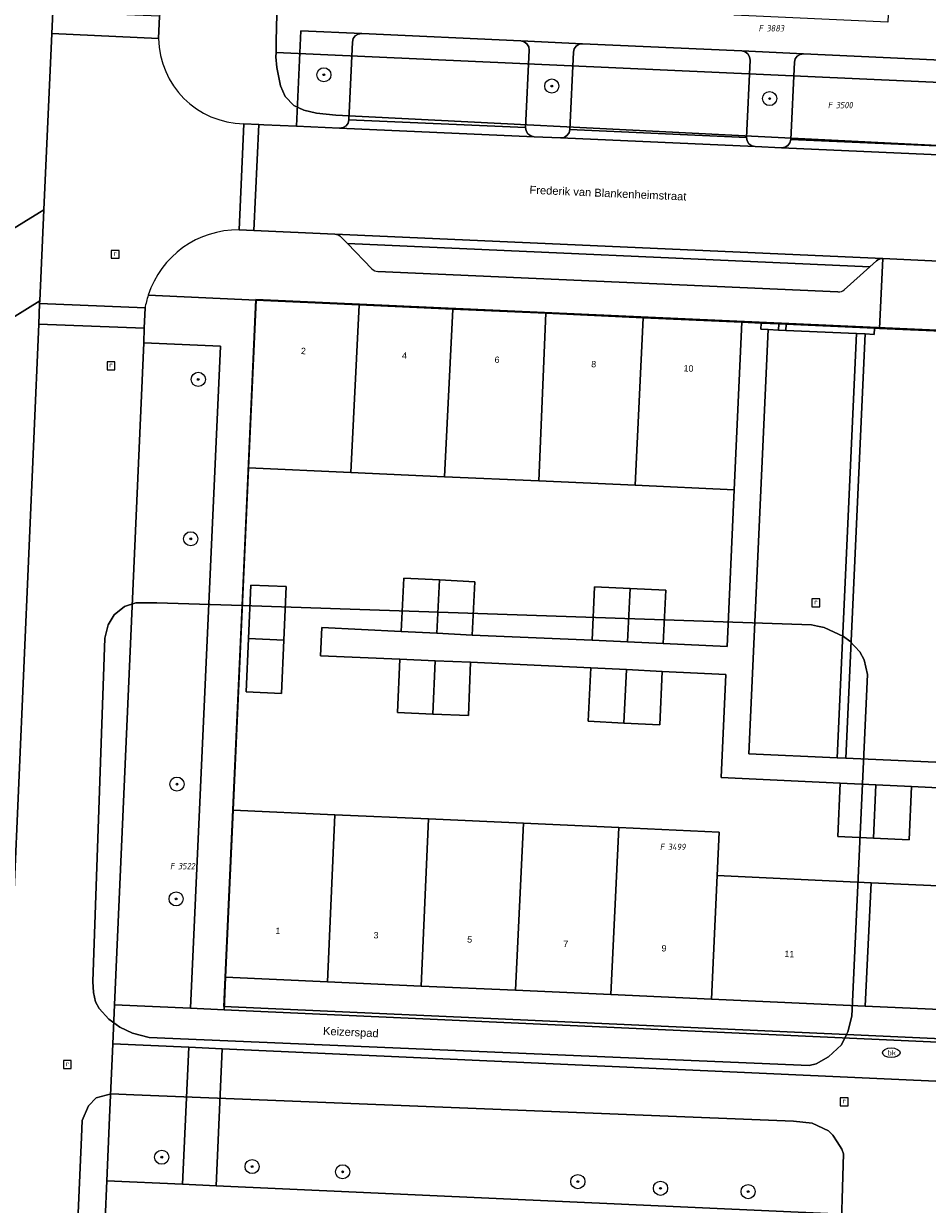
# Model space of a CAD drawing. Header units: metres. Extents: x 207466 to 209466, y 475780 to 477780.
# Tile 18 of 189: x 207663 to 207715, y 476339 to 476406. Entities that reach past the tile are written whole.
import ezdxf
from ezdxf.enums import TextEntityAlignment as Align

# ---------------------------------------------------------------- set-up
doc = ezdxf.new("R2010")
doc.units = ezdxf.units.M
doc.layers.get('0').update_dxf_attribs({"color": 253, "linetype": 'CONTINUOUS'})
for name, color, linetype, lineweight, true_color in [('B-RO-GR-BOOM-S', 7, 'CONTINUOUS', 0, 0x6d8a47), ('B-RO-KL-WATER_BRANDLEIDING_PUT-S', 7, 'CONTINUOUS', 0, 0x478c9a), ('B-RO-OG-BEBOUWING-GV', 7, 'CONTINUOUS', 0, 0xa50000)]:
    doc.layers.add(name, color=color, linetype=linetype, lineweight=lineweight, true_color=true_color)
for name, color, linetype, lineweight in [('B-RO-IE-TERREINAFSCHEIDING_KUNSTMATIG_MUUR-GV', 253, 'CONTINUOUS', 0), ('B-RO-OG-BEBOUWING-T18', 7, 'CONTINUOUS', 0), ('B-RO-OG-TERREIN_CULTUURSCHEIDING-GV', 253, 'CONTINUOUS', 0), ('B-RO-OG-TERREIN_ERF-GV', 253, 'CONTINUOUS', 0), ('B-RO-OG-TOPOGRAFIE-T18', 7, 'CONTINUOUS', 0), ('B-RO-RI-GWA_RIOOLPUT-S', 253, 'CONTINUOUS', 0), ('B-RO-VH-VERHARDING_BETONSTRAATSTEEN-GV', 253, 'CONTINUOUS', 0), ('B-RO-VH-VERHARDING_TEGEL-GV', 253, 'CONTINUOUS', 0), ('B-WE-KG-GRENS_PERCEEL-GV', 150, 'CONTINUOUS', 18), ('B-WE-KG-GRENS_PERCEEL-S', 150, 'CONTINUOUS', 25)]:
    doc.layers.add(name, color=color, linetype=linetype, lineweight=lineweight)
doc.styles.add('NLCS-ISO', font='NLCS-ISO.ttf')
doc.styles.add('NLCS-ISO-M200-T18', font='NLCS-ISO.ttf', dxfattribs={"height": 1.8})

# ---------------------------------------------------------------- blocks, each defined once
blk = doc.blocks.new('SRI-PUT_INSPECTIEPUT_RIOOLPUT-SO1')
at = {"color": 0, "linetype": 'ByBlock', "lineweight": -2, "flags": 128}
blk.add_lwpolyline([(-1.125, -1.125), (1.125, -1.125), (1.125, 1.125), (-1.125, 1.125), (-1.125, -1.125)], dxfattribs=at)
at = {"color": 0, "linetype": 'ByBlock', "lineweight": -2, "insert": (0, 0.2828), "char_height": 1.5, "attachment_point": 5, "line_spacing_factor": 0.8, "style": 'NLCS-ISO'}
blk.add_mtext('{\\C0;r}', dxfattribs=at)
blk = doc.blocks.new('SKL-WATER_BRANDKRAAN_BRANDPUT-SO1')
at = {"color": 0, "linetype": 'ByBlock', "lineweight": -2}
blk.add_ellipse((0, 0), major_axis=(2.5, 0), ratio=0.54, dxfattribs=at)
at = {"color": 0, "linetype": 'ByBlock', "lineweight": -2, "insert": (0.1554, 0), "char_height": 1.5, "attachment_point": 5, "line_spacing_factor": 0.8, "style": 'NLCS-ISO'}
blk.add_mtext('{\\C0;bk}', dxfattribs=at)
blk = doc.blocks.new('SGR-BOOM_01-SO1')
at = {"linetype": 'Continuous'}
h = blk.add_hatch(color=0, dxfattribs=at)
edge = h.paths.add_edge_path()
edge.add_arc((0, 0), 0.25, 0, 360)
at = {"color": 0, "linetype": 'ByBlock', "lineweight": -2}
for radius in [2, 0.25]:
    blk.add_circle((0, 0), radius, dxfattribs=at)
blk = doc.blocks.new('SKG-PERCEELNUMMER-SO')
at = {"style": 'NLCS-ISO', "oblique": 10, "flags": 1}
blk.add_attdef('GEMEENTECODE', text='', height=1.8, dxfattribs=at).set_placement((0, 2.55), align=Align.MIDDLE_CENTER)
at = {"style": 'NLCS-ISO', "oblique": 10}
blk.add_attdef('SECTIE', text='', height=1.8, dxfattribs=at).set_placement((-0.5, 0), align=Align.MIDDLE_RIGHT)
blk.add_attdef('PERCEELNUMMER', text='', height=1.8, dxfattribs=at).set_placement((0.5, 0), align=Align.MIDDLE_LEFT)

msp = doc.modelspace()

# ---------------------------------------------------------------- linework, layer by layer
at = {"layer": 'B-RO-IE-TERREINAFSCHEIDING_KUNSTMATIG_MUUR-GV', "flags": 128}
for points in [[(207706.114, 476389.071), (207705.115, 476389.117), (207705.099, 476388.767), (207705.499, 476388.748), (207706.098, 476388.721), (207706.114, 476389.071)], [(207711.508, 476388.826), (207706.513, 476389.053), (207706.498, 476388.703), (207710.493, 476388.521), (207710.993, 476388.499), (207711.492, 476388.476), (207711.508, 476388.826)]]:
    msp.add_lwpolyline(points, dxfattribs=at)
at = {"layer": 'B-RO-OG-BEBOUWING-GV', "flags": 128}
for points in [[(207682.394, 476390.147), (207676.573, 476390.412), (207676.143, 476380.934), (207681.92, 476380.672), (207682.394, 476390.147)], [(207687.689, 476389.907), (207682.394, 476390.147), (207681.92, 476380.672), (207687.215, 476380.432), (207687.689, 476389.907)], [(207692.94, 476389.669), (207687.689, 476389.907), (207687.215, 476380.432), (207692.541, 476380.191), (207692.94, 476389.669)], [(207698.439, 476389.419), (207692.94, 476389.669), (207692.541, 476380.191), (207697.987, 476379.944), (207698.439, 476389.419)], [(207704.016, 476389.166), (207698.439, 476389.419), (207697.987, 476379.944), (207703.585, 476379.69), (207704.016, 476389.166)], [(207686.923, 476374.596), (207684.911, 476374.697), (207684.76, 476371.681), (207686.772, 476371.58), (207686.923, 476374.596)], [(207676.136, 476371.286), (207678.138, 476371.2), (207678.267, 476374.217), (207676.265, 476374.303), (207676.136, 476371.286)], [(207688.934, 476374.496), (207686.923, 476374.596), (207686.772, 476371.58), (207688.783, 476371.479), (207688.934, 476374.496)], [(207697.709, 476374.115), (207695.698, 476374.211), (207695.555, 476371.194), (207697.565, 476371.098), (207697.709, 476374.115)], [(207699.719, 476374.019), (207697.709, 476374.115), (207697.565, 476371.098), (207699.575, 476371.002), (207699.719, 476374.019)], [(207678.138, 476371.2), (207676.136, 476371.286), (207676.006, 476368.268), (207678.009, 476368.183), (207678.138, 476371.2)], [(207686.691, 476370.028), (207684.688, 476370.114), (207684.559, 476367.097), (207686.562, 476367.011), (207686.691, 476370.028)], [(207688.693, 476369.942), (207686.691, 476370.028), (207686.562, 476367.011), (207688.564, 476366.925), (207688.693, 476369.942)], [(207697.504, 476369.526), (207695.488, 476369.624), (207695.342, 476366.607), (207697.358, 476366.509), (207697.504, 476369.526)], [(207699.52, 476369.428), (207697.504, 476369.526), (207697.358, 476366.509), (207699.374, 476366.412), (207699.52, 476369.428)], [(207711.593, 476363.01), (207709.579, 476363.107), (207709.434, 476360.09), (207711.449, 476359.994), (207711.593, 476363.01)], [(207713.608, 476362.914), (207711.593, 476363.01), (207711.449, 476359.994), (207713.464, 476359.897), (207713.608, 476362.914)], [(207681.013, 476361.324), (207675.267, 476361.585), (207674.839, 476352.146), (207680.609, 476351.884), (207681.013, 476361.324)], [(207686.308, 476361.084), (207681.013, 476361.324), (207680.609, 476351.884), (207685.903, 476351.644), (207686.308, 476361.084)], [(207691.671, 476360.841), (207686.308, 476361.084), (207685.903, 476351.644), (207691.228, 476351.402), (207691.671, 476360.841)], [(207697.071, 476360.595), (207691.671, 476360.841), (207691.228, 476351.402), (207696.614, 476351.157), (207697.071, 476360.595)], [(207702.621, 476357.881), (207702.733, 476360.338), (207697.071, 476360.595), (207696.614, 476351.157), (207702.304, 476350.899), (207702.621, 476357.881)], [(207711.329, 476357.485), (207702.621, 476357.881), (207702.304, 476350.899), (207710.995, 476350.504), (207711.329, 476357.485)], [(207720.543, 476355.746), (207720.603, 476357.064), (207711.329, 476357.485), (207710.995, 476350.504), (207720.286, 476350.083), (207720.302, 476350.433), (207720.393, 476352.431), (207720.543, 476355.746)]]:
    msp.add_lwpolyline(points, dxfattribs=at)
at = {"layer": 'B-RO-OG-TERREIN_CULTUURSCHEIDING-GV', "flags": 128}
for points in [[(207682.012, 476405.002), (207682.059, 476405.191), (207682.174, 476405.349), (207682.341, 476405.449), (207682.534, 476405.479), (207679.091, 476405.636), (207678.844, 476400.244), (207681.289, 476400.135), (207681.482, 476400.165), (207681.649, 476400.266), (207681.764, 476400.423), (207681.811, 476400.612), (207682.012, 476405.002)], [(207694.499, 476404.43), (207694.546, 476404.619), (207694.661, 476404.776), (207694.828, 476404.877), (207695.021, 476404.907), (207691.525, 476405.067), (207691.714, 476405.02), (207691.871, 476404.904), (207691.972, 476404.737), (207692.001, 476404.544), (207691.801, 476400.168), (207691.83, 476399.975), (207691.931, 476399.808), (207692.089, 476399.693), (207692.278, 476399.646), (207693.777, 476399.579), (207693.969, 476399.609), (207694.136, 476399.71), (207694.252, 476399.867), (207694.298, 476400.056), (207694.499, 476404.43)], [(207706.986, 476403.858), (207707.032, 476404.047), (207707.148, 476404.204), (207707.315, 476404.305), (207707.508, 476404.335), (207704.012, 476404.495), (207704.201, 476404.448), (207704.358, 476404.332), (207704.459, 476404.165), (207704.488, 476403.972), (207704.289, 476399.612), (207704.318, 476399.419), (207704.419, 476399.252), (207704.576, 476399.137), (207704.766, 476399.09), (207706.264, 476399.023), (207706.457, 476399.053), (207706.624, 476399.154), (207706.739, 476399.311), (207706.786, 476399.5), (207706.986, 476403.858)], [(207674.553, 476387.801), (207670.215, 476387.999), (207668.564, 476350.579), (207672.857, 476350.384), (207674.553, 476387.801)], [(207672.757, 476348.186), (207668.464, 476348.381), (207668.283, 476344.211), (207668.129, 476340.638), (207672.407, 476340.444), (207672.757, 476348.186)], [(207747.397, 476344.798), (207674.655, 476348.1), (207674.304, 476340.358), (207748.432, 476336.993), (207747.906, 476340.975), (207747.397, 476344.798)]]:
    msp.add_lwpolyline(points, dxfattribs=at)
at = {"layer": 'B-RO-OG-TERREIN_ERF-GV', "flags": 128}
for points in [[(207743.526, 476387.376), (207741.528, 476387.463), (207741.27, 476381.765), (207741.027, 476376.396), (207740.783, 476371.007), (207740.539, 476365.622), (207740.291, 476360.164), (207740.049, 476354.816), (207739.794, 476349.197), (207730.416, 476349.623), (207720.286, 476350.083), (207710.995, 476350.504), (207702.304, 476350.899), (207696.614, 476351.157), (207691.228, 476351.402), (207685.903, 476351.644), (207680.609, 476351.884), (207674.839, 476352.146), (207674.755, 476350.298), (207741.708, 476347.258), (207743.526, 476387.376)], [(207709.579, 476363.107), (207702.846, 476363.431), (207703.11, 476369.253), (207699.52, 476369.428), (207699.374, 476366.412), (207697.358, 476366.509), (207695.342, 476366.607), (207695.488, 476369.624), (207688.693, 476369.942), (207688.564, 476366.925), (207686.562, 476367.011), (207684.559, 476367.097), (207684.688, 476370.114), (207680.212, 476370.306), (207680.28, 476371.905), (207684.76, 476371.681), (207684.911, 476374.697), (207686.923, 476374.596), (207688.934, 476374.496), (207688.783, 476371.479), (207695.555, 476371.194), (207695.698, 476374.211), (207697.709, 476374.115), (207699.719, 476374.019), (207699.575, 476371.002), (207703.182, 476370.83), (207703.585, 476379.69), (207697.987, 476379.944), (207692.541, 476380.191), (207687.215, 476380.432), (207681.92, 476380.672), (207676.143, 476380.934), (207675.267, 476361.585), (207681.013, 476361.324), (207686.308, 476361.084), (207691.671, 476360.841), (207697.071, 476360.595), (207702.733, 476360.338), (207702.621, 476357.881), (207711.329, 476357.485), (207720.603, 476357.064)], [(207678.138, 476371.2), (207678.009, 476368.183), (207676.006, 476368.268), (207676.136, 476371.286), (207676.265, 476374.303), (207678.267, 476374.217), (207678.138, 476371.2)], [(207720.853, 476362.567), (207713.608, 476362.914), (207713.464, 476359.897), (207711.449, 476359.994), (207709.434, 476360.09), (207709.579, 476363.107)]]:
    msp.add_lwpolyline(points, dxfattribs=at)
at = {"layer": 'B-RO-VH-VERHARDING_BETONSTRAATSTEEN-GV', "flags": 128}
for points in [[(207671.111, 476406.454), (207665.074, 476406.716), (207665.021, 476405.476), (207671.057, 476405.198), (207671.111, 476406.454)], [(207671.057, 476405.198), (207665.021, 476405.476), (207664.571, 476395.509), (207664.338, 476390.37), (207664.331, 476390.214), (207670.291, 476389.972)], [(207692.001, 476404.544), (207691.972, 476404.737), (207691.871, 476404.904), (207691.714, 476405.02), (207691.525, 476405.067), (207682.534, 476405.479), (207682.341, 476405.449), (207682.174, 476405.349), (207682.059, 476405.191), (207682.012, 476405.002), (207681.811, 476400.612), (207691.801, 476400.168), (207692.001, 476404.544)], [(207704.488, 476403.972), (207704.459, 476404.165), (207704.358, 476404.332), (207704.201, 476404.448), (207704.012, 476404.495), (207695.021, 476404.907), (207694.828, 476404.877), (207694.661, 476404.776), (207694.546, 476404.619), (207694.499, 476404.43), (207694.298, 476400.056), (207704.289, 476399.612), (207704.488, 476403.972)], [(207716.975, 476403.4), (207716.946, 476403.593), (207716.845, 476403.76), (207716.688, 476403.876), (207716.499, 476403.923), (207707.508, 476404.335), (207707.315, 476404.305), (207707.148, 476404.204), (207707.032, 476404.047), (207706.986, 476403.858), (207706.786, 476399.5), (207716.776, 476399.056), (207716.975, 476403.4)], [(207676.723, 476400.339), (207675.874, 476400.378), (207675.613, 476394.382), (207676.436, 476394.346), (207676.723, 476400.339)], [(207675.613, 476394.382), (207675.874, 476400.378)], [(207752.755, 476396.952), (207738.462, 476397.589), (207733.98, 476397.789), (207732.238, 476397.866), (207729.741, 476397.978), (207718.752, 476398.467), (207717.253, 476398.534), (207706.264, 476399.023), (207704.766, 476399.09), (207693.777, 476399.579), (207692.278, 476399.646), (207681.289, 476400.135), (207678.844, 476400.244), (207677.011, 476400.326), (207676.723, 476400.339), (207676.436, 476394.346), (207681.026, 476394.141), (207711.981, 476392.763), (207715.938, 476392.586), (207741.806, 476391.434), (207752.518, 476390.957), (207752.755, 476396.952)], [(207691.801, 476400.168), (207681.811, 476400.612), (207681.764, 476400.423), (207681.649, 476400.266), (207681.482, 476400.165), (207681.289, 476400.135), (207692.278, 476399.646), (207692.089, 476399.693), (207691.931, 476399.808), (207691.83, 476399.975), (207691.801, 476400.168)], [(207704.289, 476399.612), (207694.298, 476400.056), (207694.252, 476399.867), (207694.136, 476399.71), (207693.969, 476399.609), (207693.777, 476399.579), (207704.766, 476399.09), (207704.576, 476399.137), (207704.419, 476399.252), (207704.318, 476399.419), (207704.289, 476399.612)], [(207716.776, 476399.056), (207706.786, 476399.5), (207706.739, 476399.311), (207706.624, 476399.154), (207706.457, 476399.053), (207706.264, 476399.023), (207717.253, 476398.534), (207717.064, 476398.58), (207716.907, 476398.696), (207716.805, 476398.863), (207716.776, 476399.056)], [(207681.026, 476394.141), (207681.119, 476394.128), (207681.209, 476394.098), (207681.291, 476394.051), (207681.362, 476393.99), (207681.731, 476393.609), (207711.246, 476392.295), (207711.625, 476392.635), (207711.703, 476392.693), (207711.79, 476392.734), (207711.884, 476392.758), (207711.981, 476392.763), (207681.026, 476394.141)], [(207681.731, 476393.609), (207683.115, 476392.183)], [(207709.808, 476391.001), (207711.246, 476392.295), (207681.731, 476393.609)], [(207683.452, 476392.031), (207709.451, 476390.873)], [(207670.291, 476389.972), (207664.331, 476390.214), (207664.295, 476389.054), (207670.235, 476388.825), (207670.291, 476389.972)], [(207667.124, 476317.278), (207668.035, 476338.441), (207668.129, 476340.638), (207668.283, 476344.211), (207668.464, 476348.381), (207668.564, 476350.579), (207670.215, 476387.999), (207670.235, 476388.825), (207664.295, 476389.054), (207660.319, 476298.31), (207666.256, 476298.049), (207666.262, 476298.237), (207666.397, 476302.322), (207667.124, 476317.278)], [(207705.499, 476388.748), (207705.099, 476388.767), (207705.115, 476389.117), (207704.016, 476389.166), (207703.585, 476379.69), (207703.182, 476370.83), (207699.575, 476371.002), (207697.565, 476371.098), (207695.555, 476371.194), (207688.783, 476371.479), (207686.772, 476371.58), (207684.76, 476371.681), (207680.28, 476371.905), (207680.212, 476370.306), (207684.688, 476370.114), (207686.691, 476370.028), (207688.693, 476369.942), (207695.488, 476369.624), (207697.504, 476369.526), (207699.52, 476369.428), (207703.11, 476369.253), (207702.846, 476363.431), (207709.579, 476363.107), (207711.593, 476363.01), (207713.608, 476362.914), (207720.853, 476362.567)], [(207715.397, 476364.274), (207709.902, 476364.523), (207709.403, 476364.546), (207704.408, 476364.773), (207705.499, 476388.748)], [(207710.493, 476388.521), (207706.498, 476388.703), (207706.098, 476388.721), (207705.499, 476388.748), (207704.408, 476364.773), (207709.403, 476364.546), (207710.493, 476388.521)], [(207706.513, 476389.053), (207706.114, 476389.071), (207706.098, 476388.721), (207706.498, 476388.703), (207706.513, 476389.053)], [(207716.487, 476388.249), (207715.988, 476388.272), (207716.004, 476388.622), (207715.758, 476388.633), (207711.802, 476388.812), (207711.508, 476388.826), (207711.492, 476388.476), (207710.993, 476388.499), (207709.902, 476364.523), (207715.397, 476364.274), (207716.487, 476388.249)], [(207710.993, 476388.499), (207710.493, 476388.521), (207709.403, 476364.546), (207709.902, 476364.523), (207710.993, 476388.499)]]:
    msp.add_lwpolyline(points, dxfattribs=at)
at = {"layer": 'B-RO-VH-VERHARDING_BETONSTRAATSTEEN-GV'}
for centre, radius, start, end in [((207675.959, 476405.28), 4.902, 180.9552, 269.00913), ((207675.548, 476389.044), 5.338, 89.30269, 162.0441), ((207683.476, 476392.534), 0.504, 224.19579, 267.24978), ((207675.547, 476389.043), 5.338, 162.02658, 169.97605), ((207709.473, 476391.375), 0.502, 267.54617, 311.90375)]:
    msp.add_arc(centre, radius, start, end, dxfattribs=at)
at = {"layer": 'B-RO-VH-VERHARDING_TEGEL-GV', "flags": 128}
for points in [[(207670.031, 476499.096), (207670.585, 476512.737), (207670.634, 476513.936), (207671.208, 476528.055), (207668.216, 476528.214), (207663.082, 476408.686), (207662.877, 476406.974), (207662.823, 476405.575), (207662.315, 476394.126), (207664.571, 476395.509), (207665.021, 476405.476), (207665.074, 476406.716), (207665.927, 476408.411), (207670.031, 476499.096)], [(207728.144, 476405.394), (207728.226, 476407.192), (207724.63, 476407.356), (207724.548, 476405.558), (207715.861, 476405.956), (207715.943, 476407.754), (207712.347, 476407.918), (207712.265, 476406.12), (207703.578, 476406.518), (207703.66, 476408.316), (207700.064, 476408.481), (207699.981, 476406.683), (207691.295, 476407.08), (207691.377, 476408.878), (207687.781, 476409.043), (207687.699, 476407.245), (207677.352, 476407.718), (207674.93, 476407.829), (207671.413, 476407.99), (207671.111, 476406.454), (207671.057, 476405.198)], [(207675.874, 476400.378), (207676.723, 476400.339), (207677.011, 476400.326), (207678.844, 476400.244), (207679.091, 476405.636), (207682.534, 476405.479), (207691.525, 476405.067), (207695.021, 476404.907), (207704.012, 476404.495), (207707.508, 476404.335), (207716.499, 476403.923), (207719.995, 476403.762), (207728.986, 476403.351), (207732.482, 476403.19), (207732.238, 476397.866), (207733.98, 476397.789), (207734.397, 476406.906), (207732.64, 476406.987), (207732.573, 476405.188), (207728.144, 476405.394)], [(207651.3, 476387.245), (207653.486, 476383.99), (207653.624, 476383.785), (207662.09, 476388.987), (207664.338, 476390.37), (207664.571, 476395.509), (207662.315, 476394.126), (207661.286, 476393.495), (207656.083, 476390.305), (207651.239, 476387.334), (207651.3, 476387.245)], [(207683.115, 476392.183), (207681.731, 476393.609), (207681.362, 476393.99), (207681.291, 476394.051), (207681.209, 476394.098), (207681.119, 476394.128), (207681.026, 476394.141), (207676.436, 476394.346), (207675.613, 476394.382)], [(207670.47, 476390.69), (207676.573, 476390.412), (207682.394, 476390.147), (207687.689, 476389.907), (207692.94, 476389.669), (207698.439, 476389.419), (207704.016, 476389.166), (207705.115, 476389.117), (207706.114, 476389.071), (207706.513, 476389.053), (207711.508, 476388.826), (207711.802, 476388.812), (207711.981, 476392.763), (207711.884, 476392.758), (207711.79, 476392.734), (207711.703, 476392.693), (207711.625, 476392.635), (207711.246, 476392.295), (207709.808, 476391.001)], [(207715.938, 476392.586), (207711.981, 476392.763), (207711.802, 476388.812), (207715.758, 476388.633), (207715.938, 476392.586)], [(207709.451, 476390.873), (207683.452, 476392.031)], [(207676.143, 476380.934), (207676.573, 476390.412), (207670.47, 476390.69)], [(207664.295, 476389.054), (207664.331, 476390.214), (207664.338, 476390.37), (207662.09, 476388.987), (207658.579, 476308.868), (207658.121, 476298.407), (207658.086, 476297.609), (207657.525, 476285.044), (207657.392, 476282.076), (207659.59, 476281.978), (207660.283, 476297.511), (207660.319, 476298.31), (207664.295, 476389.054)], [(207670.291, 476389.972), (207670.235, 476388.825), (207670.215, 476387.999), (207674.553, 476387.801), (207672.857, 476350.384), (207674.755, 476350.298), (207674.839, 476352.146), (207675.267, 476361.585), (207676.143, 476380.934)], [(207741.708, 476347.258), (207674.755, 476350.298), (207672.857, 476350.384), (207668.564, 476350.579), (207668.464, 476348.381), (207672.757, 476348.186), (207674.655, 476348.1), (207747.397, 476344.798), (207747.102, 476347.013), (207742.807, 476347.208), (207741.708, 476347.258)], [(207674.655, 476348.1), (207672.757, 476348.186), (207672.407, 476340.444), (207674.304, 476340.358), (207674.655, 476348.1)], [(207674.304, 476340.358), (207672.407, 476340.444), (207668.129, 476340.638), (207668.035, 476338.441), (207672.307, 476338.247), (207674.204, 476338.16), (207694.219, 476337.252), (207695.318, 476337.202), (207744.03, 476334.989), (207745.129, 476334.94), (207748.725, 476334.777), (207748.432, 476336.993), (207674.304, 476340.358)]]:
    msp.add_lwpolyline(points, dxfattribs=at)
at = {"layer": 'B-RO-VH-VERHARDING_TEGEL-GV'}
for centre, radius, start, end in [((207675.959, 476405.28), 4.902, 180.9552, 269.00913), ((207675.548, 476389.044), 5.338, 89.30269, 162.0441), ((207683.476, 476392.534), 0.504, 224.19579, 267.24978), ((207675.547, 476389.043), 5.338, 162.02658, 169.97605), ((207709.473, 476391.375), 0.502, 267.54617, 311.90375)]:
    msp.add_arc(centre, radius, start, end, dxfattribs=at)
at = {"layer": 'B-WE-KG-GRENS_PERCEEL-GV'}
for points in [[(207730.149, 476398.391), (207704.949, 476399.662), (207681.075, 476400.867), (207679.978, 476400.984), (207679.263, 476401.141), (207678.704, 476401.422), (207678.208, 476401.93), (207677.95, 476402.516), (207677.733, 476403.57), (207677.691, 476404.172), (207677.696, 476404.415), (207677.71, 476405.066), (207677.807, 476409.56)], [(207725.679, 476348.189), (207709.936, 476348.9), (207709.648, 476348.32), (207708.914, 476347.641), (207708.217, 476347.25), (207707.822, 476347.156), (207670.524, 476348.734), (207669.583, 476348.984), (207668.87, 476349.313), (207668.253, 476349.773), (207667.697, 476350.375), (207667.499, 476350.758), (207667.372, 476351.273), (207667.342, 476351.906), (207668.014, 476371.313), (207668.212, 476372.063), (207668.551, 476372.625), (207669.129, 476373.094), (207669.776, 476373.305), (207670.954, 476373.308), (207675.772, 476373.146), (207676.555, 476390.451), (207743.486, 476387.424)], [(207743.486, 476387.424), (207676.555, 476390.451), (207675.772, 476373.146), (207707.949, 476372.063), (207708.289, 476371.992), (207708.664, 476371.914), (207709.77, 476371.398), (207710.113, 476371.141), (207710.681, 476370.539), (207710.939, 476370.086), (207711.123, 476369.25), (207710.236, 476349.93), (207710.013, 476349.055), (207709.936, 476348.9), (207725.679, 476348.189)], [(207665.872, 476324.242), (207666.698, 476343.093), (207666.742, 476344.034), (207667.096, 476344.878), (207667.53, 476345.323), (207668.38, 476345.55), (207669.666, 476345.492), (207706.929, 476344.008), (207707.991, 476343.898), (207708.906, 476343.461), (207709.154, 476343.219), (207709.4, 476342.84), (207709.672, 476342.422), (207709.766, 476342.156), (207709.585, 476336.438)]]:
    msp.add_lwpolyline(points, dxfattribs=at)
for points in [[(207677.71, 476405.066), (207677.696, 476404.415), (207732.774, 476401.924), (207732.953, 476407.02), (207726.4, 476407.322), (207720.229, 476407.606), (207714.057, 476407.89), (207707.886, 476408.175), (207701.705, 476408.459), (207695.533, 476408.744), (207689.362, 476409.028), (207677.807, 476409.56)], [(207677.696, 476404.415), (207677.691, 476404.172), (207677.733, 476403.57), (207677.95, 476402.516), (207678.208, 476401.93), (207678.704, 476401.422), (207679.263, 476401.141), (207679.978, 476400.984), (207681.075, 476400.867), (207704.949, 476399.662), (207730.149, 476398.391), (207730.601, 476398.433), (207731.039, 476398.553), (207731.449, 476398.747), (207731.82, 476399.009), (207732.139, 476399.332), (207732.398, 476399.705), (207732.588, 476400.117), (207732.704, 476400.556), (207732.742, 476401.008), (207732.774, 476401.924)], [(207675.772, 476373.146), (207670.954, 476373.308), (207669.776, 476373.305), (207669.129, 476373.094), (207668.551, 476372.625), (207668.212, 476372.063), (207668.014, 476371.313), (207667.342, 476351.906), (207667.372, 476351.273), (207667.499, 476350.758), (207667.697, 476350.375), (207668.253, 476349.773), (207668.87, 476349.313), (207669.583, 476348.984), (207670.524, 476348.734), (207707.822, 476347.156), (207708.217, 476347.25), (207708.914, 476347.641), (207709.648, 476348.32), (207709.936, 476348.9), (207674.747, 476350.492)], [(207711.123, 476369.25), (207710.939, 476370.086), (207710.681, 476370.539), (207710.113, 476371.141), (207709.77, 476371.398), (207708.664, 476371.914), (207708.289, 476371.992), (207707.949, 476372.063), (207675.772, 476373.146), (207674.747, 476350.492), (207709.936, 476348.9), (207710.013, 476349.055), (207710.236, 476349.93)], [(207709.766, 476342.156), (207709.672, 476342.422), (207709.4, 476342.84), (207709.154, 476343.219), (207708.906, 476343.461), (207707.991, 476343.898), (207706.929, 476344.008), (207669.666, 476345.492), (207668.38, 476345.55), (207667.53, 476345.323), (207667.096, 476344.878), (207666.742, 476344.034), (207666.698, 476343.093), (207665.872, 476324.242), (207665.935, 476323.273), (207666.213, 476322.422), (207666.508, 476322), (207666.875, 476321.633), (207667.432, 476321.219), (207668.217, 476320.93), (207669.254, 476320.789), (207673.454, 476320.591), (207674.285, 476338.07), (207709.585, 476336.438)]]:
    msp.add_lwpolyline(points, close=True, dxfattribs=at)

# ---------------------------------------------------------------- block references
at = {"layer": 'B-RO-GR-BOOM-S', "xscale": 0.2, "yscale": 0.2, "zscale": 0.2}
for p in [(207680.398, 476403.15), (207693.276, 476402.513), (207705.588, 476401.806), (207673.299, 476385.932), (207672.874, 476376.922), (207672.096, 476363.054), (207672.049, 476356.567), (207671.235, 476341.968), (207676.341, 476341.437), (207681.459, 476341.142), (207694.75, 476340.588), (207699.42, 476340.21), (207704.373, 476340.022)]:
    msp.add_blockref('SGR-BOOM_01-SO1', p, dxfattribs=at)
at = {"layer": 'B-RO-KL-WATER_BRANDLEIDING_PUT-S', "xscale": 0.2, "yscale": 0.2, "zscale": 0.2}
msp.add_blockref('SKL-WATER_BRANDKRAAN_BRANDPUT-SO1', (207712.459, 476347.873), dxfattribs=at)
at = {"layer": 'B-RO-RI-GWA_RIOOLPUT-S', "xscale": 0.2, "yscale": 0.2, "zscale": 0.2}
for p in [(207668.6, 476393), (207668.368, 476386.697), (207708.2, 476373.3), (207665.9, 476347.2), (207709.8, 476345.1)]:
    msp.add_blockref('SRI-PUT_INSPECTIEPUT_RIOOLPUT-SO1', p, dxfattribs=at)
at = {"layer": 'B-WE-KG-GRENS_PERCEEL-S', "xscale": 0.2, "yscale": 0.2, "zscale": 0.2}
for p, values in [((207705.309, 476405.777), {'PERCEELNUMMER': '3883', 'SECTIE': 'F'}), ((207709.224, 476401.436), {'PERCEELNUMMER': '3500', 'SECTIE': 'F'}), ((207699.734, 476359.505), {'PERCEELNUMMER': '3499', 'SECTIE': 'F'}), ((207672.052, 476358.42), {'PERCEELNUMMER': '3522', 'SECTIE': 'F'})]:
    msp.add_blockref('SKG-PERCEELNUMMER-SO', p, dxfattribs=at).add_auto_attribs(values)

# ---------------------------------------------------------------- texts
at = {"layer": 'B-RO-OG-BEBOUWING-T18', "char_height": 0.36, "attachment_point": 5, "rotation": 357.4, "line_spacing_factor": 0.8, "style": 'NLCS-ISO-M200-T18'}
for s, insert in [('{\\fArial|b0|i0|c0|p34;\\C256;2}', (207679.242, 476387.538)), ('{\\fArial|b0|i0|c0|p34;\\C256;4}', (207684.953, 476387.278)), ('{\\fArial|b0|i0|c0|p34;\\C256;6}', (207690.185, 476387.041)), ('{\\fArial|b0|i0|c0|p34;\\C256;8}', (207695.646, 476386.793)), ('{\\fArial|b0|i0|c0|p34;\\C256;10}', (207701.004, 476386.55)), ('{\\fArial|b0|i0|c0|p34;\\C256;1}', (207677.799, 476354.764)), ('{\\fArial|b0|i0|c0|p34;\\C256;3}', (207683.346, 476354.513)), ('{\\fArial|b0|i0|c0|p34;\\C256;5}', (207688.636, 476354.273)), ('{\\fArial|b0|i0|c0|p34;\\C256;7}', (207694.064, 476354.026)), ('{\\fArial|b0|i0|c0|p34;\\C256;9}', (207699.621, 476353.773)), ('{\\fArial|b0|i0|c0|p34;\\C256;11}', (207706.703, 476353.452))]:
    msp.add_mtext(s, dxfattribs=dict(at, insert=insert))
at = {"layer": 'B-RO-OG-TOPOGRAFIE-T18', "char_height": 0.45, "attachment_point": 5, "line_spacing_factor": 0.8, "style": 'NLCS-ISO-M200-T18'}
for s, insert, rotation in [('{\\fArial|b0|i0|c0|p34;\\C256;Frederik van Blankenheimstraat}', (207696.451, 476396.457), 357.5), ('{\\fArial|b0|i0|c0|p34;\\C256;Keizerspad}', (207681.918, 476348.972), 357.4)]:
    msp.add_mtext(s, dxfattribs=dict(at, insert=insert, rotation=rotation))

doc.saveas('drawing.dxf')
